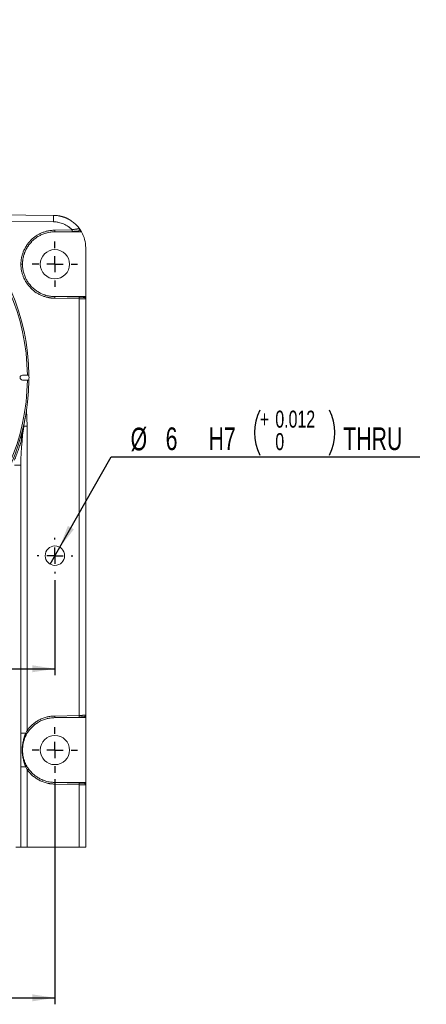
# Model space of a CAD drawing. Header units: millimetres. Extents: x 75 to 243, y 33 to 185.
# Tile 2 of 2: x 180 to 243, y 33 to 185. Entities that reach past the tile are written whole.
import ezdxf

# ---------------------------------------------------------------- set-up
doc = ezdxf.new("R2010")
doc.units = ezdxf.units.MM
doc.layers.add('图框', color=7, linetype='Continuous')
doc.styles.add('SLDTEXTSTYLE0', font='TXT', dxfattribs={"width": 0.7})
doc.dimstyles.new('SLDDIMSTYLE2', dxfattribs={"dimtxt": 3.5, "dimasz": 3.5, "dimexe": 0, "dimexo": 0.0625, "dimgap": 0.875, "dimtad": 2, "dimlfac": 2, "dimrnd": 1e-09, "dimzin": 12, "dimdsep": 46, "dimtxsty": 'SLDTEXTSTYLE0', "dimsah": 1, "dimcen": 0.09, "dimadec": 0, "dimazin": 3, "dimtfac": 1, "dimtofl": 0, "dimtmove": 0, "dimatfit": 3, "dimfxl": 0, "dimfrac": 2, "dimtolj": 1, "dimtzin": 12, "dimarcsym": 0})
doc.dimstyles.new('SLDDIMSTYLE4', dxfattribs={"dimtxt": 3.5, "dimasz": 3.5, "dimexe": 0, "dimexo": 0.0625, "dimgap": 0.875, "dimtad": 0, "dimtih": 1, "dimtoh": 1, "dimdec": 3, "dimlfac": 2, "dimrnd": 1e-09, "dimzin": 12, "dimdsep": 46, "dimtxsty": 'SLDTEXTSTYLE0', "dimblk1": 'NONE', "dimsah": 1, "dimcen": 0, "dimadec": 0, "dimazin": 3, "dimtol": 1, "dimtp": 0.012, "dimtfac": 1, "dimtdec": 3, "dimtmove": 0, "dimatfit": 3, "dimldrblk": 'NONE', "dimfxl": 0, "dimfrac": 2, "dimtolj": 1, "dimarcsym": 0})

# ---------------------------------------------------------------- blocks, each defined once
blk = doc.blocks.new('*D8')
at = {"layer": '图框', "color": 7}
for p, q in [((110.63, 67.71), (110.63, 32.96)), ((185.63, 67.71), (185.63, 32.96)), ((110.63, 33.96), (185.63, 33.96))]:
    blk.add_line(p, q, dxfattribs=at)
for points in [[(110.63, 33.96), (114.13, 33.42), (114.13, 34.5)], [(185.63, 33.96), (182.13, 34.5), (182.13, 33.42)]]:
    blk.add_solid(points, dxfattribs=at)
at = {"layer": '图框', "color": 7, "insert": (144.13, 38.47, 27.52), "char_height": 3.5, "attachment_point": 1, "style": 'SLDTEXTSTYLE0'}
blk.add_mtext('150', dxfattribs=at)
blk = doc.blocks.new('*D9')
at = {"layer": '图框', "color": 7}
for p, q in [((186.37, 103.52), (194.32, 117.47)), ((194.32, 117.47), (241.96, 117.47)), ((184.89, 100.91), (186.37, 103.52))]:
    blk.add_line(p, q, dxfattribs=at)
for centre, start, end in [((224.21, 121.22), 153.4349, 206.5651), ((221.09, 121.22), 333.4349, 26.5651)]:
    blk.add_arc(centre, 7.76, start, end, dxfattribs=at)
blk.add_solid([(186.37, 103.52), (188.57, 106.29), (187.63, 106.82)], dxfattribs=at)
at = {"layer": '图框', "color": 7, "attachment_point": 1, "style": 'SLDTEXTSTYLE0'}
for s, insert, char_height in [('0.012', (219.66, 124.61, 27.52), 2.625), ('+', (217.27, 124.61, 27.52), 2.62), ('%%c', (197.32, 121.98, 27.52), 3.5), ('6', (202.73, 122.02, 27.52), 3.5), ('H7', (209.35, 122.02, 27.52), 3.5), ('THRU', (230.16, 122.02, 27.52), 3.5), ('0', (219.66, 121.14, 27.52), 2.62)]:
    blk.add_mtext(s, dxfattribs=dict(at, insert=insert, char_height=char_height))
blk = doc.blocks.new('_NONE')
blk = doc.blocks.new('*D11')
at = {"layer": '图框', "color": 7}
for p, q in [((148.13, 98.46), (148.13, 83.76)), ((185.63, 98.46), (185.63, 83.76)), ((148.13, 84.76), (185.63, 84.76))]:
    blk.add_line(p, q, dxfattribs=at)
for points in [[(148.13, 84.76), (151.63, 84.22), (151.63, 85.3)], [(185.63, 84.76), (182.13, 85.3), (182.13, 84.22)]]:
    blk.add_solid(points, dxfattribs=at)
at = {"layer": '图框', "color": 7, "insert": (162.55, 89.27, 27.52), "char_height": 3.5, "attachment_point": 1, "style": 'SLDTEXTSTYLE0'}
blk.add_mtext('75', dxfattribs=at)
blk = doc.blocks.new('SW_CENTERMARKSYMBOL_3')
at = {"layer": '图框', "color": 0}
for p, q in [((0, 2.5), (0, 3.51)), ((-2.5, 0), (-3.51, 0)), ((0, 0), (-1.25, 0)), ((0, 0), (0, 1.25)), ((0, 0), (0, -1.25)), ((0, 0), (1.25, 0)), ((2.5, 0), (3.51, 0)), ((0, -2.5), (0, -3.51))]:
    blk.add_line(p, q, dxfattribs=at)
blk = doc.blocks.new('SW_CENTERMARKSYMBOL_5')
at = {"layer": '图框', "color": 0}
for p, q in [((0, 2.5), (0, 2.75)), ((-2.5, 0), (-2.75, 0)), ((0, 0), (-1.25, 0)), ((0, 0), (0, 1.25)), ((0, 0), (0, -1.25)), ((0, 0), (1.25, 0)), ((2.5, 0), (2.75, 0)), ((0, -2.5), (0, -2.75))]:
    blk.add_line(p, q, dxfattribs=at)
blk = doc.blocks.new('SW_CENTERMARKSYMBOL_6')
at = {"layer": '图框', "color": 0}
for p, q in [((0, 2.5), (0, 3.51)), ((-2.5, 0), (-3.51, 0)), ((0, 0), (-1.25, 0)), ((0, 0), (0, 1.25)), ((0, 0), (0, -1.25)), ((0, 0), (1.25, 0)), ((2.5, 0), (3.51, 0)), ((0, -2.5), (0, -3.51))]:
    blk.add_line(p, q, dxfattribs=at)

msp = doc.modelspace()

# ---------------------------------------------------------------- linework, layer by layer
at = {"color": 7, "linetype": 'Continuous', "lineweight": 15}
for p, q in [((170.22805, 154.88921), (185.4213, 154.75662)), ((185.6275, 152.21336), (188.27734, 152.28275)), ((185.62767, 152.21337), (189.68687, 152.21337)), ((185.62872, 152.46336), (188.27516, 152.53267)), ((190.37767, 149.75681), (190.37767, 142.21337)), ((180.38203, 147.21337), (180.62732, 147.21337)), ((189.3973, 142.11466), (185.6275, 142.21337)), ((190.33688, 142.21337), (185.62767, 142.21337)), ((189.39512, 141.86474), (185.62872, 141.96337)), ((189.39512, 141.86474), (189.39512, 77.56199)), ((190.33688, 141.84625), (190.33688, 142.21337)), ((190.37767, 142.21337), (190.37767, 77.21337)), ((180.62767, 130.08837), (181.37555, 130.08837)), ((181.37555, 129.33837), (180.62767, 129.33837)), ((181.37555, 130.08837), (181.62557, 130.08837)), ((181.62557, 129.33837), (181.37555, 129.33837)), ((181.36022, 122.21337), (181.36022, 75.26527)), ((179.37767, 116.21568), (180.37767, 116.21568)), ((180.37767, 57.21337), (180.37767, 116.21568)), ((180.37767, 78.09699), (180.3777, 78.10925)), ((185.62872, 77.46336), (189.39512, 77.56199)), ((190.33688, 77.21337), (190.33688, 77.58049)), ((185.6275, 77.21336), (189.3973, 77.31208)), ((185.62767, 77.21337), (190.33688, 77.21337)), ((190.33688, 77.21337), (190.37767, 77.21337)), ((190.37767, 77.21337), (190.37767, 67.21337)), ((180.37767, 74.81891), (181.13142, 74.81891)), ((180.37767, 69.60783), (181.13142, 69.60783)), ((181.36022, 69.16147), (181.36022, 57.21337)), ((189.3973, 67.11466), (185.6275, 67.21337)), ((190.33688, 67.21337), (185.62767, 67.21337)), ((189.39512, 66.86474), (185.62872, 66.96337)), ((190.33688, 66.84625), (190.33688, 67.21337)), ((190.37767, 57.21337), (190.37767, 67.21337)), ((189.39512, 57.21337), (189.39512, 66.86474)), ((180.37767, 57.21337), (179.59105, 57.21337)), ((181.36022, 57.21337), (180.37767, 57.21337)), ((189.39512, 57.21337), (181.36022, 57.21337)), ((190.37767, 57.21337), (189.39512, 57.21337))]:
    msp.add_line(p, q, dxfattribs=at)
at = {"color": 8, "linetype": 'Continuous', "lineweight": 15}
for p, q in [((185.43003, 153.75666), (171.3276, 153.87973)), ((181.23239, 124.73588), (181.36022, 122.21337)), ((180.82988, 122.21337), (181.36022, 122.21337))]:
    msp.add_line(p, q, dxfattribs=at)
at = {"color": 7, "linetype": 'Continuous', "lineweight": 15}
for centre, radius in [((185.62767, 147.21337), 2.25524), ((185.62767, 102.21337), 1.5), ((185.62767, 72.21337), 2.25524)]:
    msp.add_circle(centre, radius, dxfattribs=at)
for centre, radius, start, end in [((148.12767, 129.71337), 33.5, 0.6413841, 359.3586159), ((148.12767, 129.71337), 33.25, 0.6462067, 359.3537933), ((171.09599, 154.13156), 14.33894, 358.5017888, 2.4984187), ((184.69453, 152.37642), 3.58404, 358.5023709, 2.4985673), ((185.37767, 149.75681), 5, 0, 29.4268002), ((185.81453, 142.02098), 3.58399, 357.5014149, 1.4976431), ((180.62767, 129.71337), 0.375, 90, 270), ((148.12767, 129.71337), 33.5, 359.3586159, 0.6413841), ((220.37767, 116.21568), 40, 169.4180333, 180), ((220.37767, 116.21568), 40.13397, 172.5758857, 174.7753269), ((185.81448, 77.40575), 3.58404, 358.5023746, 2.4985637), ((180.94782, 74.42481), 0.43476, 38.6431382, 65.020534), ((177.48703, 69.74599), 6.7427, 52.8484479, 54.9405062), ((180.94782, 70.00192), 0.43476, 294.979466, 321.3568618), ((177.48703, 74.68074), 6.7427, 305.0594938, 307.1515521), ((185.81448, 67.02099), 3.58404, 357.5014363, 1.4976254)]:
    msp.add_arc(centre, radius, start, end, dxfattribs=at)
for points, knots in [([(185.4213, 154.75662), (185.47543, 154.75564), (185.58242, 154.75371), (185.74082, 154.74437), (185.89511, 154.73076), (186.04518, 154.7128), (186.19093, 154.69094), (186.33229, 154.66552), (186.46918, 154.63687), (186.60158, 154.60532), (186.72945, 154.5712), (186.85279, 154.53482), (186.97158, 154.49648), (187.08585, 154.45648), (187.19562, 154.41508), (187.30091, 154.37258), (187.40178, 154.32921), (187.49827, 154.28524), (187.59044, 154.2409), (187.67834, 154.19641), (187.76205, 154.15199), (187.84163, 154.10785), (187.99471, 154.01934), (188.21539, 153.87846), (188.4929, 153.67271), (188.75036, 153.45307), (188.98748, 153.22162), (189.2043, 152.98045), (189.40052, 152.73123), (189.57792, 152.47667), (189.68143, 152.30046), (189.73259, 152.21337)], [0, 0, 0, 0, 0.030980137, 0.061243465, 0.09078998, 0.119619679, 0.147732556, 0.175128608, 0.201807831, 0.227770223, 0.253015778, 0.277544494, 0.301356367, 0.324451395, 0.346829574, 0.368490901, 0.389435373, 0.409662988, 0.429173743, 0.447967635, 0.466044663, 0.483404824, 0.500048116, 0.56724732, 0.633102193, 0.697612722, 0.7607789, 0.822600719, 0.883078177, 0.94221127, 1, 1, 1, 1]), ([(188.27516, 152.53267), (188.24443, 152.56394), (188.18303, 152.62641), (188.08722, 152.71616), (187.98887, 152.80283), (187.88771, 152.88613), (187.7838, 152.96615), (187.60427, 153.09527), (187.33953, 153.26022), (186.97875, 153.43724), (186.6019, 153.57756), (186.25789, 153.66747), (185.95374, 153.72037), (185.69271, 153.74936), (185.51771, 153.75422), (185.43003, 153.75666)], [0, 0, 0, 0, 0.041366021, 0.082630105, 0.123836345, 0.165029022, 0.20625246, 0.247550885, 0.373652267, 0.500005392, 0.626107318, 0.752465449, 0.83486951, 0.917262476, 1, 1, 1, 1]), ([(180.38203, 147.21337), (180.38251, 147.26684), (180.38347, 147.37367), (180.39107, 147.53365), (180.40317, 147.69313), (180.42022, 147.85212), (180.44211, 148.01062), (180.48819, 148.28296), (180.57826, 148.66579), (180.74496, 149.15465), (180.96194, 149.63159), (181.32229, 150.24878), (181.89203, 150.95103), (182.59371, 151.52103), (183.21063, 151.88181), (183.68719, 152.09903), (184.17618, 152.26613), (184.61077, 152.3688), (184.98935, 152.42699), (185.30826, 152.4575), (185.52177, 152.46141), (185.62872, 152.46336)], [0, 0, 0, 0, 0.019471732, 0.038901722, 0.058307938, 0.077708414, 0.097121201, 0.116564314, 0.178279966, 0.240084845, 0.304371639, 0.368751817, 0.49998223, 0.631216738, 0.695506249, 0.759894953, 0.821612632, 0.883431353, 0.922247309, 0.961055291, 1, 1, 1, 1]), ([(180.62733, 147.21337), (180.6278, 147.2655), (180.62875, 147.36962), (180.63641, 147.52542), (180.64853, 147.68047), (180.6655, 147.83463), (180.68714, 147.98775), (180.7134, 148.1397), (180.7442, 148.29035), (180.77949, 148.43955), (180.81919, 148.58719), (180.86323, 148.73313), (180.91156, 148.87725), (180.9641, 149.01943), (181.02079, 149.15953), (181.08156, 149.29743), (181.14629, 149.43303), (181.21487, 149.56623), (181.28718, 149.69695), (181.36312, 149.82508), (181.44259, 149.95054), (181.52547, 150.07324), (181.61166, 150.1931), (181.70106, 150.31003), (181.79357, 150.42395), (181.88908, 150.53478), (181.98751, 150.64244), (182.24488, 150.90791), (182.67578, 151.27334), (183.29377, 151.65245), (183.86935, 151.90624), (184.3788, 152.06279), (184.80702, 152.15042), (185.14575, 152.19286), (185.39093, 152.20899), (185.54108, 152.21306), (185.60929, 152.2133), (185.6275, 152.21336)], [0, 0, 0, 0, 0.019917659, 0.039778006, 0.059581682, 0.079329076, 0.099020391, 0.118655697, 0.138234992, 0.157758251, 0.177225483, 0.196636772, 0.215992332, 0.235292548, 0.254537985, 0.273727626, 0.292861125, 0.311938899, 0.330961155, 0.349927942, 0.368839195, 0.387694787, 0.406494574, 0.425238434, 0.443926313, 0.462558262, 0.481134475, 0.499655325, 0.603834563, 0.695886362, 0.775795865, 0.843555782, 0.89916511, 0.942617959, 0.973909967, 0.993037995, 1, 1, 1, 1]), ([(185.62872, 152.46336), (185.62887, 152.45127), (185.62917, 152.428), (185.62949, 152.39515), (185.6297, 152.36607), (185.62981, 152.34087), (185.62986, 152.31946), (185.62985, 152.30161), (185.62974, 152.27525), (185.62972, 152.24436), (185.62778, 152.21911), (185.62988, 152.21342), (185.6275, 152.21336), (185.6275, 152.21336)], [0, 0, 0, 0, 0.092458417, 0.177950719, 0.256474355, 0.328026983, 0.392606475, 0.450210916, 0.50083861, 0.667187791, 0.833534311, 0.999879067, 1, 1, 1, 1]), ([(188.27516, 152.53267), (188.30145, 152.53706), (188.35259, 152.5456), (188.42674, 152.55779), (188.49583, 152.56893), (188.55939, 152.57899), (188.6581, 152.59443), (188.78711, 152.6144), (188.94384, 152.63762), (189.0839, 152.65803), (189.19413, 152.67355), (189.27415, 152.68479), (189.33197, 152.69281), (189.35883, 152.69652), (189.37211, 152.69835)], [0, 0, 0, 0, 0.056552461, 0.110027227, 0.160136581, 0.206621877, 0.249256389, 0.378609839, 0.49903776, 0.626932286, 0.74900449, 0.834332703, 0.918100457, 1, 1, 1, 1]), ([(188.27734, 152.28275), (188.36532, 152.28505), (188.45193, 152.28732), (188.62202, 152.29178), (188.70583, 152.29397), (188.86219, 152.29807), (188.93549, 152.29999), (189.06283, 152.30332), (189.11656, 152.30473), (189.15511, 152.30574)], [0, 0, 0, 0, 0.25, 0.25, 0.5, 0.5, 0.75, 0.75, 1, 1, 1, 1]), ([(189.37213, 152.69837), (189.3787, 152.68861), (189.39168, 152.66933), (189.40568, 152.63749), (189.41506, 152.60423), (189.42094, 152.5586), (189.41612, 152.50011), (189.38958, 152.4355), (189.34658, 152.37982), (189.2902, 152.33912), (189.22499, 152.31203), (189.17872, 152.30786), (189.15511, 152.30574)], [0, 0, 0, 0, 0.063579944, 0.12557931, 0.187302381, 0.250070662, 0.37391469, 0.499909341, 0.623002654, 0.749787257, 0.872313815, 1, 1, 1, 1]), ([(189.68687, 152.21337), (189.69258, 152.21337), (189.704, 152.21338), (189.71664, 152.21339), (189.72582, 152.21339), (189.73152, 152.21338), (189.73223, 152.21337), (189.73259, 152.21337)], [0, 0, 0, 0, 0.201206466, 0.402029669, 0.602246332, 0.801638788, 1, 1, 1, 1]), ([(185.62872, 141.96337), (185.57525, 141.96388), (185.46842, 141.96491), (185.30845, 141.97261), (185.14898, 141.98481), (184.99, 142.00196), (184.8315, 142.02394), (184.5592, 142.0702), (184.17642, 142.16051), (183.68767, 142.32752), (183.21087, 142.5448), (182.59392, 142.90554), (181.89203, 143.4757), (181.32246, 144.17775), (180.96206, 144.79491), (180.74514, 145.2716), (180.57835, 145.7607), (180.47596, 146.19536), (180.41801, 146.57397), (180.38769, 146.8929), (180.38392, 147.10642), (180.38203, 147.21337)], [0, 0, 0, 0, 0.019473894, 0.038906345, 0.058315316, 0.077718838, 0.097134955, 0.116581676, 0.178305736, 0.240118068, 0.304411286, 0.368796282, 0.500030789, 0.631261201, 0.695545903, 0.759928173, 0.821638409, 0.88344871, 0.922258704, 0.961060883, 1, 1, 1, 1]), ([(185.6275, 142.21337), (185.61496, 142.2134), (185.56858, 142.21351), (185.46693, 142.21539), (185.30146, 142.22278), (185.07257, 142.24216), (184.78155, 142.28214), (184.43092, 142.35369), (184.02519, 142.46979), (183.57182, 142.64554), (183.08206, 142.89698), (182.57115, 143.23891), (182.17291, 143.58704), (181.88499, 143.89336), (181.69728, 144.11804), (181.52197, 144.35473), (181.35987, 144.60277), (181.21181, 144.8615), (181.07865, 145.13019), (180.96133, 145.40808), (180.86058, 145.69429), (180.77695, 145.98779), (180.71084, 146.28757), (180.66327, 146.59259), (180.63301, 146.90177), (180.62922, 147.1093), (180.62733, 147.21337)], [0, 0, 0, 0, 0.004795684, 0.017742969, 0.038841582, 0.068090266, 0.105487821, 0.151032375, 0.204721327, 0.266556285, 0.336533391, 0.414651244, 0.500900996, 0.537939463, 0.575203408, 0.61269383, 0.650410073, 0.688351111, 0.726516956, 0.764909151, 0.803524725, 0.842365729, 0.881433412, 0.92072777, 0.96024915, 1, 1, 1, 1]), ([(185.62872, 141.96337), (185.62886, 141.97503), (185.62915, 141.99832), (185.62943, 142.03236), (185.6296, 142.06455), (185.62967, 142.09397), (185.62965, 142.12), (185.62957, 142.14231), (185.62944, 142.16082), (185.62928, 142.17573), (185.62909, 142.18735), (185.62889, 142.19613), (185.62869, 142.20253), (185.62849, 142.207), (185.62829, 142.20996), (185.62809, 142.2118), (185.6279, 142.21281), (185.62771, 142.21329), (185.62756, 142.21335), (185.6275, 142.21337)], [0, 0, 0, 0, 0.089080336, 0.1778867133, 0.2652298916, 0.3499877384, 0.4311735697, 0.5079828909, 0.5798144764, 0.6462676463, 0.7071216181, 0.7623042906, 0.8118571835, 0.8559014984, 0.8946082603, 0.9281738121, 0.9568007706, 0.9806838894, 1, 1, 1, 1]), ([(190.33688, 141.84625), (190.32963, 141.84639), (190.31471, 141.84669), (190.285, 141.84733), (190.24834, 141.84812), (190.20352, 141.84907), (190.1501, 141.85017), (190.08756, 141.85144), (190.01555, 141.85286), (189.93392, 141.85445), (189.84273, 141.85619), (189.74231, 141.85809), (189.6333, 141.86016), (189.51667, 141.86237), (189.43611, 141.86394), (189.39512, 141.86474)], [0, 0, 0, 0, 0.056698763, 0.116768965, 0.180210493, 0.247023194, 0.317206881, 0.390761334, 0.467686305, 0.54798152, 0.631646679, 0.718681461, 0.809085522, 0.902858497, 1, 1, 1, 1]), ([(190.07797, 142.09683), (190.02243, 142.09829), (189.92745, 142.10077), (189.6871, 142.10707), (189.54292, 142.11084), (189.3973, 142.11466)], [0, 0, 0, 0, 0.5, 0.5, 1, 1, 1, 1]), ([(190.07797, 142.09683), (190.09186, 142.09586), (190.11906, 142.09396), (190.15833, 142.08438), (190.19496, 142.06979), (190.22885, 142.04976), (190.26221, 142.02287), (190.29315, 141.98771), (190.31761, 141.94424), (190.33374, 141.8964), (190.33582, 141.86314), (190.33688, 141.84625)], [0, 0, 0, 0, 0.104626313, 0.204850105, 0.302694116, 0.400329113, 0.499939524, 0.624025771, 0.75018397, 0.873124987, 1, 1, 1, 1]), ([(180.41044, 119.87034), (180.33859, 119.63468), (180.263, 119.39607), (180.10524, 118.91703), (180.02302, 118.67641), (179.8518, 118.19349), (179.7626, 117.95068), (179.57829, 117.4664), (179.48313, 117.22476), (179.38486, 116.98346)], [0, 0, 0, 0, 0.25, 0.25, 0.5, 0.5, 0.75, 0.75, 1, 1, 1, 1]), ([(180.37794, 92.54312), (180.37788, 92.54588), (180.37776, 92.552), (180.3777, 92.55123), (180.37767, 92.5508)], [0, 0, 0, 0, 0.4524794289, 1, 1, 1, 1]), ([(189.39512, 77.56199), (189.41952, 77.56247), (189.46782, 77.56341), (189.53904, 77.56478), (189.60797, 77.5661), (189.67434, 77.56735), (189.7379, 77.56856), (189.79848, 77.5697), (189.85593, 77.5708), (189.91013, 77.57183), (189.96102, 77.57281), (190.00856, 77.57374), (190.05274, 77.57461), (190.09358, 77.57542), (190.13112, 77.57618), (190.16544, 77.57688), (190.19661, 77.57752), (190.22475, 77.57812), (190.24997, 77.57865), (190.27239, 77.57913), (190.29216, 77.57955), (190.30939, 77.57992), (190.32439, 77.58024), (190.33276, 77.58041), (190.33688, 77.58049)], [0, 0, 0, 0, 0.057816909, 0.114456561, 0.169918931, 0.224203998, 0.277311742, 0.329242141, 0.379995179, 0.429570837, 0.477969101, 0.525189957, 0.571233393, 0.616099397, 0.659787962, 0.702299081, 0.74363275, 0.783788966, 0.82276773, 0.860569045, 0.897192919, 0.932639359, 0.96690838, 1, 1, 1, 1]), ([(190.07797, 77.3299), (190.08971, 77.33062), (190.1131, 77.33205), (190.14723, 77.33953), (190.17956, 77.35063), (190.20933, 77.36523), (190.23597, 77.38257), (190.26886, 77.41003), (190.30349, 77.45281), (190.3315, 77.51428), (190.3351, 77.55859), (190.33688, 77.58049)], [0, 0, 0, 0, 0.088497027, 0.17618051, 0.26211383, 0.345392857, 0.425204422, 0.500873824, 0.667331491, 0.835580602, 1, 1, 1, 1]), ([(181.36022, 75.26527), (181.39045, 75.30682), (181.45082, 75.38981), (181.54582, 75.51076), (181.64388, 75.62886), (181.74532, 75.74386), (181.85005, 75.85583), (181.95811, 75.96476), (182.06948, 76.07064), (182.30252, 76.27964), (182.6778, 76.56899), (183.22249, 76.8919), (183.80194, 77.14794), (184.30442, 77.30015), (184.71117, 77.38517), (185.01488, 77.42989), (185.321, 77.45797), (185.52599, 77.46156), (185.62872, 77.46337)], [0, 0, 0, 0, 0.0309200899, 0.0617564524, 0.0925352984, 0.1232829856, 0.1540259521, 0.1847906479, 0.2156034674, 0.2464906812, 0.3731650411, 0.4999987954, 0.6266749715, 0.7535143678, 0.8151532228, 0.8766392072, 0.9381843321, 1, 1, 1, 1]), ([(181.55911, 75.1202), (181.59059, 75.16339), (181.65308, 75.24915), (181.75122, 75.37298), (181.85138, 75.49208), (181.95366, 75.60622), (182.05771, 75.7155), (182.1633, 75.81996), (182.27019, 75.91966), (182.37815, 76.01464), (182.48698, 76.10498), (182.59643, 76.19078), (182.70631, 76.27211), (182.81642, 76.3491), (183.0991, 76.53578), (183.54619, 76.77737), (184.14354, 76.99985), (184.65102, 77.1245), (185.05434, 77.18456), (185.34658, 77.20728), (185.52518, 77.21296), (185.60609, 77.21328), (185.6275, 77.21337)], [0, 0, 0, 0, 0.033746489, 0.066995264, 0.099746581, 0.132000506, 0.163757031, 0.195016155, 0.225777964, 0.256042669, 0.285810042, 0.315080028, 0.343852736, 0.372128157, 0.399906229, 0.557780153, 0.691630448, 0.801436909, 0.887186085, 0.948867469, 0.986473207, 1, 1, 1, 1]), ([(185.62872, 77.46337), (185.62887, 77.45128), (185.62917, 77.42801), (185.62949, 77.39516), (185.6297, 77.36608), (185.62981, 77.34088), (185.62986, 77.31946), (185.62985, 77.30162), (185.62974, 77.27525), (185.62972, 77.24436), (185.62778, 77.21911), (185.62988, 77.21342), (185.6275, 77.21336), (185.6275, 77.21336)], [0, 0, 0, 0, 0.092450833, 0.177938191, 0.256459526, 0.328012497, 0.392594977, 0.450205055, 0.500841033, 0.667189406, 0.833535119, 0.999879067, 1, 1, 1, 1]), ([(189.3973, 77.31208), (189.54292, 77.31589), (189.6871, 77.31967), (189.92745, 77.32596), (190.02243, 77.32845), (190.07797, 77.3299)], [0, 0, 0, 0, 0.5, 0.5, 1, 1, 1, 1]), ([(181.13142, 69.60782), (181.04123, 69.82439), (180.96107, 70.03823), (180.82232, 70.47059), (180.76447, 70.68615), (180.67155, 71.11906), (180.63642, 71.33653), (180.58928, 71.77628), (180.57752, 71.998), (180.57782, 72.43714), (180.5897, 72.65595), (180.63704, 73.09433), (180.67286, 73.31507), (180.76653, 73.74885), (180.82437, 73.96295), (180.96162, 74.38976), (181.04118, 74.60224), (181.13142, 74.81891)], [0, 0, 0, 0, 0.125, 0.125, 0.25, 0.25, 0.375, 0.375, 0.5, 0.5, 0.625, 0.625, 0.75, 0.75, 0.875, 0.875, 1, 1, 1, 1]), ([(181.05357, 70.19405), (180.98334, 70.35315), (180.92134, 70.51617), (180.81524, 70.8457), (180.77091, 71.01263), (180.66392, 71.51992), (180.62747, 71.87008), (180.62777, 72.3893), (180.63681, 72.56189), (180.67287, 72.90612), (180.70004, 73.07836), (180.80815, 73.58941), (180.91454, 73.91773), (181.05357, 74.23269)], [0, 0, 0, 0, 0.125, 0.125, 0.25, 0.25, 0.5, 0.5, 0.625, 0.625, 0.75, 0.75, 1, 1, 1, 1]), ([(185.62872, 66.96337), (185.57734, 66.96384), (185.47471, 66.96479), (185.32108, 66.97188), (185.16799, 66.98311), (185.01546, 66.99889), (184.86347, 67.01912), (184.71205, 67.04381), (184.56117, 67.07298), (184.25568, 67.1413), (183.80218, 67.27874), (183.22297, 67.53459), (182.67799, 67.85758), (182.26224, 68.17822), (181.95679, 68.45996), (181.74398, 68.68122), (181.54334, 68.9141), (181.42134, 69.07889), (181.36022, 69.16147)], [0, 0, 0, 0, 0.0309230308, 0.0617622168, 0.092543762, 0.1232940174, 0.1540394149, 0.1848063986, 0.2156213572, 0.2465105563, 0.3731904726, 0.5000261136, 0.6267004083, 0.7535342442, 0.8151691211, 0.8766504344, 0.9381902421, 1, 1, 1, 1]), ([(185.6275, 67.21337), (185.6116, 67.21341), (185.55204, 67.21359), (185.42094, 67.21667), (185.20676, 67.22889), (184.91049, 67.26117), (184.53483, 67.32802), (184.08538, 67.44811), (183.5721, 67.64254), (183.1429, 67.86611), (182.81297, 68.07772), (182.58903, 68.23912), (182.36872, 68.41746), (182.15348, 68.61314), (181.94523, 68.82665), (181.74423, 69.05715), (181.62131, 69.22274), (181.55911, 69.30654)], [0, 0, 0, 0, 0.010046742, 0.037645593, 0.082796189, 0.145495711, 0.225739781, 0.323523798, 0.438841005, 0.571681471, 0.628192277, 0.68626237, 0.745891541, 0.807079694, 0.869826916, 0.934133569, 1, 1, 1, 1]), ([(185.62872, 66.96337), (185.62886, 66.97503), (185.62915, 66.99832), (185.62943, 67.03236), (185.6296, 67.06454), (185.62967, 67.09396), (185.62965, 67.12), (185.62957, 67.1423), (185.62944, 67.16082), (185.62928, 67.17572), (185.62909, 67.18735), (185.62889, 67.19613), (185.62869, 67.20252), (185.62849, 67.207), (185.62829, 67.20996), (185.62809, 67.2118), (185.6279, 67.21281), (185.62771, 67.21329), (185.62756, 67.21334), (185.6275, 67.21337)], [0, 0, 0, 0, 0.089076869, 0.177879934, 0.265220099, 0.349975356, 0.431159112, 0.507966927, 0.579797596, 0.646250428, 0.707104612, 0.762288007, 0.811842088, 0.855888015, 0.894596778, 0.928164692, 0.956794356, 0.980680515, 1, 1, 1, 1]), ([(190.07797, 67.09683), (190.02243, 67.09829), (189.92745, 67.10077), (189.6871, 67.10707), (189.54292, 67.11084), (189.3973, 67.11466)], [0, 0, 0, 0, 0.5, 0.5, 1, 1, 1, 1]), ([(190.07797, 67.09683), (190.0919, 67.09569), (190.11916, 67.09347), (190.15845, 67.08367), (190.19507, 67.06911), (190.22887, 67.04931), (190.26203, 67.02318), (190.29271, 66.98804), (190.31708, 66.94512), (190.33337, 66.8969), (190.33567, 66.86362), (190.33688, 66.84625)], [0, 0, 0, 0, 0.105113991, 0.205698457, 0.303632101, 0.400947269, 0.499714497, 0.620409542, 0.7496939, 0.869305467, 1, 1, 1, 1]), ([(190.33688, 66.84625), (190.32963, 66.84639), (190.31471, 66.84669), (190.285, 66.84733), (190.24833, 66.84812), (190.20352, 66.84907), (190.1501, 66.85017), (190.08755, 66.85144), (190.01554, 66.85286), (189.93391, 66.85445), (189.84272, 66.85619), (189.74231, 66.85809), (189.63329, 66.86016), (189.51667, 66.86237), (189.43611, 66.86394), (189.39512, 66.86474)], [0, 0, 0, 0, 0.056700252, 0.116771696, 0.180214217, 0.247027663, 0.317211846, 0.390766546, 0.467691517, 0.547986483, 0.631651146, 0.718685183, 0.809088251, 0.902859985, 1, 1, 1, 1])]:
    msp.add_open_spline(points, degree=3, knots=knots, dxfattribs=at)
for points in [[(189.37211, 152.69835), (189.48633, 152.54297), (189.59151, 152.38096), (189.68687, 152.21337)], [(190.33688, 142.21337), (190.36388, 142.21337), (190.37767, 142.21337), (190.37767, 142.21337)], [(181.11208, 74.36103), (181.16609, 74.4746), (181.2245, 74.58638), (181.28739, 74.69631)], [(181.13142, 74.81891), (181.20139, 74.97191), (181.27757, 75.12066), (181.36022, 75.26527)], [(181.28739, 74.69631), (181.37056, 74.84168), (181.46104, 74.98294), (181.55911, 75.1202)], [(181.05357, 74.23269), (181.07252, 74.27562), (181.09203, 74.31839), (181.11208, 74.36103)], [(181.11208, 70.0657), (181.09206, 70.10828), (181.07255, 70.15105), (181.05357, 70.19405)], [(181.28739, 69.73043), (181.22475, 69.83992), (181.1663, 69.95169), (181.11208, 70.0657)], [(181.36022, 69.16147), (181.27757, 69.30607), (181.20139, 69.45482), (181.13142, 69.60782)], [(181.55911, 69.30654), (181.46104, 69.44379), (181.37056, 69.58506), (181.28739, 69.73043)], [(190.33688, 67.21337), (190.36388, 67.21337), (190.37767, 67.21337), (190.37767, 67.21337)]]:
    msp.add_open_spline(points, degree=3, dxfattribs=at)

# ---------------------------------------------------------------- block references
at = {"layer": '图框', "color": 7}
for name, p in [('SW_CENTERMARKSYMBOL_6', (185.62767, 147.21337)), ('SW_CENTERMARKSYMBOL_5', (185.62767, 102.21337)), ('SW_CENTERMARKSYMBOL_3', (185.62767, 72.21337))]:
    msp.add_blockref(name, p, dxfattribs=at)

# ---------------------------------------------------------------- texts
at = {"layer": '图框', "color": 7, "insert": (110.03898, 184.55162), "char_height": 4.7625, "attachment_point": 1, "style": 'SLDTEXTSTYLE0'}
msp.add_mtext('Base installation drawing', dxfattribs=at)

# ---------------------------------------------------------------- dimensions: what is measured, and where the dimension line sits
at = {"layer": '图框', "color": 7}
dim = msp.add_diameter_dim_2p(p1=(184.88515, 100.91003), p2=(186.37018, 103.5167), text='<>H7 THRU', dimstyle='SLDDIMSTYLE4', dxfattribs=at)
dim.commit()
dim.dimension.update_dxf_attribs({"geometry": '*D9', "text_midpoint": (219.63859, 121.34328), "dimtype": 163})
for base, p1, p2, picture, middle in [((185.62767, 84.75878), (148.12767, 99.46337), (185.62767, 99.46337), '*D11', (166.46969, 84.75878)), ((185.62767, 33.96128), (110.62767, 68.70813), (185.62767, 68.70813), '*D8', (149.31163, 33.96128))]:
    dim = msp.add_linear_dim(base=base, p1=p1, p2=p2, dimstyle='SLDDIMSTYLE2', dxfattribs=at)
    dim.commit()
    dim.dimension.update_dxf_attribs({"geometry": picture, "text_midpoint": middle, "dimtype": 160})

doc.saveas('drawing.dxf')
